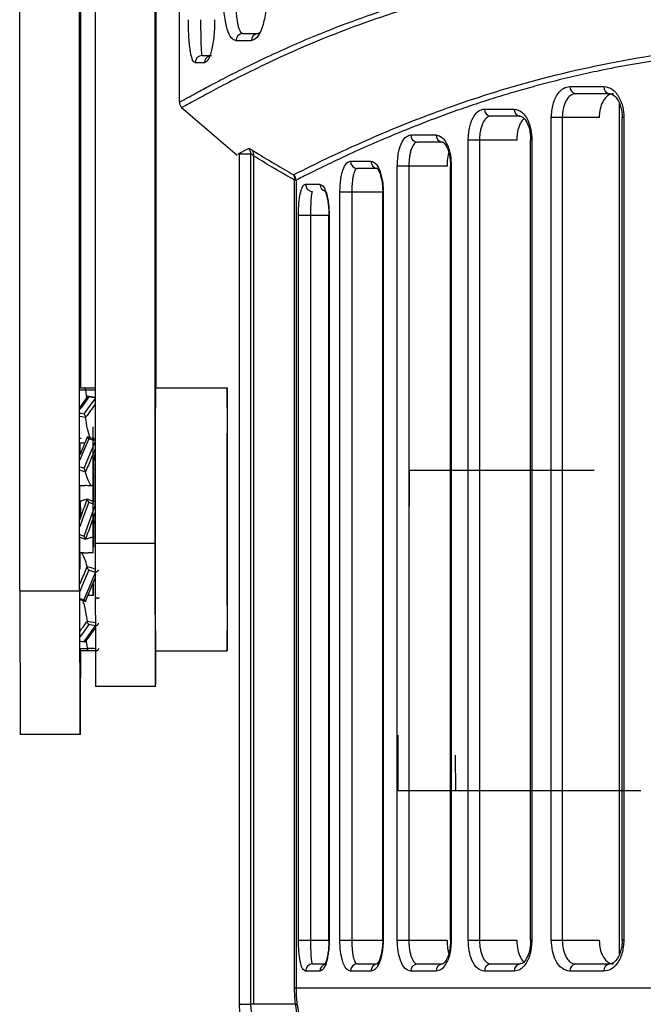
# Model space of a CAD drawing. Header units: millimetres. Extents: x -109 to 247, y -28 to 250.
# Tile 2 of 13: x -81 to -55, y 55 to 96. Entities that reach past the tile are written whole.
import ezdxf

# ---------------------------------------------------------------- set-up
doc = ezdxf.new("R2010")
doc.units = ezdxf.units.MM
doc.header["$PDSIZE"] = -1

msp = doc.modelspace()

# ---------------------------------------------------------------- linework, layer by layer
at = {"color": 7, "linetype": 'Continuous', "lineweight": 25}
for p, q in [((-81.152, 72.457), (-81.152, 161.457)), ((-78.652, 72.457), (-78.652, 161.457)), ((-78.602, 80.957), (-78.602, 161.457)), ((-77.999, 124.957), (-77.999, 74.457)), ((-75.499, 124.957), (-75.499, 74.457)), ((-75.455, 124.957), (-75.455, 80.957)), ((-74.477, 92.897), (-74.477, 122.957)), ((-71.824, 95.767), (-71.184, 95.767)), ((-71.184, 95.767), (-71.127, 95.807)), ((-71.471, 95.467), (-72.113, 95.467)), ((-73.52, 94.848), (-73.128, 94.848)), ((-73.423, 94.548), (-73.817, 94.548)), ((-58.153, 93.553), (-56.729, 93.553)), ((-56.495, 93.253), (-57.912, 93.253)), ((-74.398, 92.692), (-72.059, 90.683)), ((-56.082, 57.264), (-56.082, 92.846)), ((-61.728, 92.611), (-60.479, 92.611)), ((-60.227, 92.311), (-61.47, 92.311)), ((-58.93, 57.857), (-58.93, 92.253)), ((-56.928, 92.253), (-58.93, 92.253)), ((-58.474, 92.253), (-58.474, 57.857)), ((-55.897, 92.253), (-55.967, 92.253)), ((-55.967, 57.857), (-55.967, 92.253)), ((-55.897, 92.253), (-55.897, 57.857)), ((-64.803, 91.528), (-63.741, 91.528)), ((-63.473, 91.228), (-64.53, 91.228)), ((-62.405, 57.857), (-62.405, 91.311)), ((-60.373, 91.311), (-62.405, 91.311)), ((-61.932, 91.311), (-61.932, 57.857)), ((-59.744, 91.311), (-59.796, 91.311)), ((-59.796, 57.857), (-59.796, 91.311)), ((-59.744, 91.311), (-59.744, 57.857)), ((-72.021, 90.737), (-71.592, 90.96)), ((-72.021, 90.737), (-71.487, 90.734)), ((-71.977, 90.738), (-71.977, 55.171)), ((-71.487, 55.171), (-71.487, 90.734)), ((-71.381, 90.66), (-71.381, 55.171)), ((-67.325, 90.431), (-66.473, 90.431)), ((-65.371, 57.857), (-65.371, 90.228)), ((-63.289, 90.228), (-65.371, 90.228)), ((-64.884, 90.228), (-64.884, 57.857)), ((-63.11, 90.228), (-63.145, 90.228)), ((-63.145, 57.857), (-63.145, 90.228)), ((-63.11, 90.228), (-63.11, 57.857)), ((-66.192, 90.131), (-67.04, 90.131)), ((-69.662, 55.857), (-69.662, 89.636)), ((-69.6, 89.636), (-69.662, 89.636)), ((-69.6, 89.636), (-69.6, 55.857)), ((-69.206, 89.464), (-68.601, 89.464)), ((-67.769, 57.857), (-67.769, 89.131)), ((-65.955, 89.131), (-67.769, 89.131)), ((-67.27, 89.131), (-67.27, 57.857)), ((-65.977, 57.857), (-65.977, 89.131)), ((-65.955, 89.131), (-65.955, 57.857)), ((-69.503, 57.857), (-69.503, 88.164)), ((-68.216, 88.164), (-69.503, 88.164)), ((-68.996, 88.164), (-68.996, 57.857)), ((-68.227, 57.857), (-68.227, 88.164)), ((-68.216, 88.164), (-68.216, 57.857)), ((-78.629, 80.957), (-77.999, 80.957)), ((-78.348, 80.551), (-78.391, 80.855)), ((-75.477, 80.957), (-72.477, 80.957)), ((-78.305, 80.597), (-78.634, 80.145)), ((-77.999, 80.542), (-78.337, 80.603)), ((-78.325, 78.888), (-78.639, 78.14)), ((-78.602, 78.824), (-78.602, 78.863)), ((-78.326, 78.881), (-78.343, 78.821)), ((-77.999, 78.792), (-78.335, 78.897)), ((-78.319, 78.903), (-78.324, 78.89)), ((-78.08, 78.817), (-78.08, 78.863)), ((-78.074, 78.863), (-78.074, 78.815)), ((-78.634, 78.648), (-78.635, 78.165)), ((-78.634, 78.648), (-78.426, 78.648)), ((-78.628, 78.165), (-78.635, 78.165)), ((-78.635, 78.165), (-78.635, 78.149)), ((-78.086, 76.558), (-78.084, 77.857)), ((-78.082, 77.882), (-78.085, 76.184)), ((-78.069, 76.208), (-78.072, 77.829)), ((-77.999, 77.982), (-78.026, 78.046)), ((-78.07, 77.792), (-78.069, 76.558)), ((-78.637, 76.866), (-78.429, 76.866)), ((-78.156, 76.866), (-78.087, 76.866)), ((-78.087, 76.866), (-78.086, 76.558)), ((-78.568, 76.207), (-78.637, 76.207)), ((-78.636, 76.207), (-78.636, 75.903)), ((-78.619, 76.213), (-78.619, 75.457)), ((-78.278, 76.276), (-78.332, 76.295)), ((-78.086, 76.207), (-78.089, 76.207)), ((-78.067, 76.207), (-78.068, 76.207)), ((-78.068, 76.207), (-78.068, 76.2)), ((-78.618, 76.085), (-78.595, 75.558)), ((-78.64, 75.432), (-78.599, 75.547)), ((-78.086, 74.707), (-78.086, 75.496)), ((-78.085, 75.457), (-78.069, 75.457)), ((-78.069, 75.543), (-78.069, 75.457)), ((-78.068, 75.543), (-78.068, 74.707)), ((-78.545, 74.672), (-78.402, 74.621)), ((-78.156, 74.707), (-78.086, 74.707)), ((-78.087, 74.048), (-78.086, 74.357)), ((-77.999, 74.457), (-75.499, 74.457)), ((-77.999, 74.457), (-77.985, 68.457)), ((-75.499, 74.457), (-75.485, 68.457)), ((-78.568, 74.048), (-78.637, 74.048)), ((-78.636, 74.048), (-78.636, 73.371)), ((-78.635, 74.059), (-78.635, 74.026)), ((-78.087, 74.048), (-78.295, 74.048)), ((-78.401, 72.025), (-77.999, 72.992)), ((-78.1, 72.749), (-78.085, 72.749)), ((-78.085, 72.749), (-78.085, 72.785)), ((-78.085, 72.749), (-78.084, 72.267)), ((-78.084, 72.267), (-78.083, 72.754)), ((-81.152, 72.457), (-78.652, 72.457)), ((-81.152, 72.457), (-81.137, 66.457)), ((-78.652, 72.457), (-78.637, 66.457)), ((-78.638, 72.095), (-78.39, 72.018)), ((-78.301, 72.267), (-78.292, 72.267)), ((-78.084, 72.267), (-78.292, 72.267)), ((-77.936, 72.136), (-77.855, 72.161)), ((-78.406, 72.012), (-78.401, 72.024)), ((-78.409, 70.318), (-77.996, 70.892)), ((-78.632, 70.358), (-78.377, 70.312)), ((-78.318, 70.06), (-78.365, 70.364)), ((-77.975, 69.957), (-78.626, 69.957)), ((-75.477, 69.957), (-72.477, 69.957)), ((-75.47, 68.457), (-77.985, 68.457)), ((-78.617, 66.457), (-81.137, 66.457)), ((-69.503, 57.857), (-68.216, 57.857)), ((-67.769, 57.857), (-65.955, 57.857)), ((-65.371, 57.857), (-63.289, 57.857)), ((-63.11, 57.857), (-63.145, 57.857)), ((-62.405, 57.857), (-60.373, 57.857)), ((-59.744, 57.857), (-59.796, 57.857)), ((-58.93, 57.857), (-56.928, 57.857)), ((-55.897, 57.857), (-55.967, 57.857)), ((-68.912, 56.857), (-68.31, 56.857)), ((-67.04, 56.857), (-66.192, 56.857)), ((-64.53, 56.857), (-63.473, 56.857)), ((-61.47, 56.857), (-60.227, 56.857)), ((-57.912, 56.857), (-56.495, 56.857)), ((-68.601, 56.557), (-69.206, 56.557)), ((-66.473, 56.557), (-67.325, 56.557)), ((-63.741, 56.557), (-64.803, 56.557)), ((-60.479, 56.557), (-61.728, 56.557)), ((-56.729, 56.557), (-58.153, 56.557)), ((-69.662, 55.857), (53.656, 55.857)), ((-69.626, 55.171), (-71.381, 55.171))]:
    msp.add_line(p, q, dxfattribs=at)
at = {"color": 7, "linetype": 'Continuous'}
for p, q in [((-78.077, 75.457), (-78.077, 79.325)), ((-64.877, 77.507), (-64.883, 74.49)), ((-64.877, 77.507), (-57.142, 77.507)), ((-65.327, 64.107), (-65.335, 66.424)), ((-62.927, 64.107), (-62.936, 65.589)), ((-65.327, 64.107), (-57.592, 64.107)), ((-62.927, 64.107), (-55.192, 64.107))]:
    msp.add_line(p, q, dxfattribs=at)
at = {"color": 7, "linetype": 'Continuous', "lineweight": 25, "flags": 128}
for points in [[(-78.391, 80.855), (-78.55, 80.856), (-78.629, 80.856)], [(-78.261, 80.575), (-78.529, 80.206), (-78.635, 80.061)], [(-78.457, 79.866), (-78.189, 80.234), (-77.999, 80.496)], [(-77.999, 80.528), (-78.137, 80.552), (-78.261, 80.575)], [(-78.635, 79.898), (-78.581, 79.889), (-78.457, 79.866)], [(-78.397, 79.713), (-78.557, 79.743), (-78.635, 79.757)], [(-78.266, 78.821), (-78.534, 78.183), (-78.639, 77.931)], [(-78.461, 77.594), (-78.194, 78.232), (-77.999, 78.697)], [(-77.999, 78.737), (-78.142, 78.782), (-78.266, 78.821)], [(-78.64, 77.649), (-78.585, 77.632), (-78.461, 77.594)], [(-78.401, 77.431), (-78.561, 77.482), (-78.64, 77.507)], [(-78.637, 76.207), (-78.637, 76.291), (-78.637, 76.375), (-78.637, 76.458), (-78.637, 76.54), (-78.637, 76.623), (-78.637, 76.705), (-78.637, 76.786), (-78.637, 76.866)], [(-78.087, 76.207), (-78.087, 76.291), (-78.087, 76.375), (-78.087, 76.458), (-78.087, 76.54), (-78.087, 76.623), (-78.087, 76.705), (-78.087, 76.786), (-78.087, 76.866)], [(-78.067, 76.866), (-78.067, 76.786), (-78.067, 76.705), (-78.067, 76.623), (-78.067, 76.54), (-78.067, 76.458), (-78.067, 76.375), (-78.067, 76.291), (-78.067, 76.207)], [(-78.635, 75.446), (-78.635, 75.996), (-78.635, 76.215)], [(-78.62, 76.207), (-78.62, 75.996), (-78.619, 75.493)], [(-78.278, 76.276), (-78.169, 76.236), (-78.066, 76.199), (-77.999, 76.175)], [(-78.269, 76.166), (-78.535, 75.429), (-78.641, 75.138)], [(-78.462, 74.749), (-78.196, 75.485), (-77.999, 76.03)], [(-77.999, 76.069), (-78.145, 76.121), (-78.269, 76.166)], [(-78.085, 74.347), (-78.085, 74.363), (-78.085, 75.457)], [(-78.069, 75.457), (-78.07, 74.363), (-78.07, 74.282)], [(-78.641, 74.813), (-78.586, 74.794), (-78.462, 74.749)], [(-78.545, 74.672), (-78.562, 74.678), (-78.64, 74.707)], [(-78.637, 74.048), (-78.637, 74.129), (-78.637, 74.21), (-78.637, 74.292), (-78.637, 74.374), (-78.637, 74.457), (-78.637, 74.54), (-78.637, 74.623), (-78.637, 74.707)], [(-78.087, 74.048), (-78.087, 74.129), (-78.087, 74.21), (-78.087, 74.292), (-78.087, 74.374), (-78.087, 74.457), (-78.087, 74.54), (-78.087, 74.623), (-78.087, 74.707)], [(-78.067, 74.706), (-78.039, 74.716), (-77.999, 74.73)], [(-78.067, 74.707), (-78.067, 74.623), (-78.067, 74.54), (-78.067, 74.457), (-78.067, 74.374), (-78.067, 74.334)], [(-78.268, 73.321), (-78.534, 72.683), (-78.638, 72.431)], [(-78.328, 73.483), (-78.168, 73.433), (-78.065, 73.4), (-77.999, 73.379)], [(-77.986, 73.233), (-78.144, 73.282), (-78.268, 73.321)], [(-78.46, 72.094), (-78.194, 72.732), (-77.986, 73.233)], [(-78.638, 72.149), (-78.584, 72.132), (-78.46, 72.094)], [(-78.264, 71.048), (-78.529, 70.68), (-78.633, 70.534)], [(-78.454, 70.34), (-78.189, 70.708), (-77.981, 70.998)], [(-78.324, 71.201), (-78.164, 71.172), (-78.061, 71.153), (-77.997, 71.141)], [(-77.981, 70.998), (-78.14, 71.026), (-78.264, 71.048)], [(-78.633, 70.372), (-78.578, 70.362), (-78.454, 70.34)], [(-78.318, 70.06), (-78.158, 70.059), (-78.054, 70.059), (-77.994, 70.058)]]:
    msp.add_lwpolyline(points, dxfattribs=at)
at = {"color": 7, "linetype": 'Continuous', "lineweight": 25}
for centre, radius, start, end in [((-71.818, 95.472), 0.295, 91.0556, 181.018), ((-71.177, 95.473), 0.293, 91.3555, 181.2942), ((-73.518, 94.55), 0.299, 90.2874, 180.2845), ((-73.124, 94.55), 0.3, 108.6632, 180.2545), ((-57.879, 93.527), 0.275, 174.4432, 263.0723), ((-56.458, 93.524), 0.273, 173.8303, 262.0805), ((-61.447, 92.591), 0.281, 176.0205, 265.3714), ((-60.201, 92.589), 0.279, 175.4642, 264.598), ((-64.516, 91.515), 0.287, 177.407, 267.1479), ((-63.456, 91.513), 0.285, 176.9259, 266.5541), ((-71.79, 90.732), 0.303, 0.4825, 49.1607), ((-71.616, 90.734), 0.247, 342.5349, 38.0844), ((-67.032, 90.423), 0.293, 178.5562, 268.4795), ((-66.182, 90.422), 0.291, 178.1671, 268.0416), ((-69.905, 89.632), 0.305, 0.8461, 48.9806), ((-69.911, 89.706), 0.258, 344.3703, 37.1359), ((-68.909, 89.461), 0.297, 179.4174, 269.4053), ((-68.302, 89.461), 0.299, 179.4788, 255.6762), ((821.237, 75.457), 896.731, 179.64858, 180.35142), ((824.237, 75.457), 896.731, 179.64858, 180.35142), ((-969.191, 75.457), 896.731, 359.64858, 0.35142), ((335.12, 75.457), 407.605, 179.64858, 180.35142), ((-480.074, 75.457), 407.605, 359.64858, 0.35142), ((-387.263, 69.416), 308.66, 359.45072, 0.11584), ((-168.233, 69.813), 92.773, 359.16269, 0.0891), ((-68.909, 56.56), 0.297, 90.5947, 180.5826), ((-68.303, 56.561), 0.298, 104.79, 180.7093), ((-67.032, 56.565), 0.293, 91.5205, 181.4438), ((-66.182, 56.567), 0.291, 91.9584, 181.8329), ((-64.516, 56.57), 0.287, 92.8521, 182.593), ((-63.456, 56.573), 0.285, 93.4459, 183.0741), ((-61.447, 56.577), 0.281, 94.6286, 183.9795), ((-60.201, 56.579), 0.279, 95.402, 184.5358), ((-57.879, 56.584), 0.275, 96.9277, 185.5568), ((-56.458, 56.587), 0.273, 97.9195, 186.1697), ((-63.977, 55.171), 8, 180, 221.0604)]:
    msp.add_arc(centre, radius, start, end, dxfattribs=at)
for points, knots in [([(-74.477, 92.897), (-74.463, 92.906), (-74.434, 92.925), (-74.162, 93.073), (-73.733, 93.304), (-73.134, 93.629), (-72.354, 94.036), (-71.393, 94.515), (-70.323, 95.02), (-69.054, 95.581), (-67.565, 96.179), (-65.827, 96.792), (-64.052, 97.331), (-61.829, 97.897), (-59.046, 98.42), (-55.594, 98.8), (-51.881, 98.933), (-48.461, 98.856), (-45.472, 98.673), (-43.065, 98.475), (-40.608, 98.236), (-38.302, 97.992), (-35.954, 97.734), (-33.607, 97.474), (-31.395, 97.233), (-30.04, 97.091), (-29.516, 97.036)], [0, 0, 0, 0, 0.041686, 0.083311, 0.124909, 0.164104, 0.205794, 0.249995, 0.290027, 0.325031, 0.375115, 0.419917, 0.459828, 0.500454, 0.564826, 0.624904, 0.686319, 0.749383, 0.783568, 0.819024, 0.853219, 0.886853, 0.913772, 0.947949, 0.97985, 1, 1, 1, 1]), ([(-29.495, 96.787), (-31.932, 97.054), (-36.797, 97.586), (-43.629, 98.337), (-49.991, 98.738), (-55.76, 98.617), (-60.851, 97.932), (-65.195, 96.806), (-68.76, 95.479), (-71.497, 94.211), (-73.241, 93.293), (-74.114, 92.813), (-74.443, 92.635), (-74.356, 92.679), (-74.348, 92.683)], [0, 0, 0, 0, 0.094814, 0.189216, 0.284086, 0.377837, 0.471646, 0.566561, 0.661013, 0.755872, 0.850719, 0.92146, 0.992581, 1, 1, 1, 1]), ([(-72.113, 95.467), (-72.18, 95.49), (-72.313, 95.537), (-72.455, 95.853), (-72.544, 96.207), (-72.595, 96.527), (-72.629, 96.885), (-72.633, 97.14), (-72.635, 97.267)], [0, 0, 0, 0, 0.249475, 0.499164, 0.626383, 0.749621, 0.875861, 1, 1, 1, 1]), ([(-72.132, 97.267), (-72.131, 97.16), (-72.128, 96.941), (-72.108, 96.641), (-72.078, 96.372), (-72.026, 96.078), (-71.963, 95.895), (-71.89, 95.786), (-71.85, 95.774), (-71.824, 95.767)], [0, 0, 0, 0, 0.122376, 0.249977, 0.368873, 0.500224, 0.749886, 0.840025, 1, 1, 1, 1]), ([(-70.84, 97.267), (-70.843, 97.141), (-70.848, 96.889), (-70.892, 96.534), (-70.957, 96.215), (-71.069, 95.859), (-71.245, 95.537), (-71.396, 95.49), (-71.471, 95.467)], [0, 0, 0, 0, 0.12611, 0.251007, 0.374815, 0.501351, 0.750428, 1, 1, 1, 1]), ([(-73.817, 94.548), (-73.854, 94.57), (-73.927, 94.613), (-74.002, 94.913), (-74.05, 95.258), (-74.077, 95.581), (-74.096, 95.948), (-74.098, 96.216), (-74.099, 96.348)], [0, 0, 0, 0, 0.24962, 0.499314, 0.627841, 0.750005, 0.876905, 1, 1, 1, 1]), ([(-73.589, 96.348), (-73.589, 96.235), (-73.589, 96.002), (-73.586, 95.692), (-73.581, 95.423), (-73.572, 95.138), (-73.557, 94.967), (-73.54, 94.866), (-73.528, 94.855), (-73.52, 94.848)], [0, 0, 0, 0, 0.120801, 0.249513, 0.366951, 0.500088, 0.749789, 0.839576, 1, 1, 1, 1]), ([(-73.003, 96.348), (-73.005, 96.217), (-73.009, 95.955), (-73.042, 95.589), (-73.088, 95.268), (-73.166, 94.917), (-73.283, 94.613), (-73.377, 94.57), (-73.423, 94.548)], [0, 0, 0, 0, 0.126119, 0.25073, 0.376133, 0.501711, 0.751228, 1, 1, 1, 1]), ([(-69.705, 89.862), (-69.215, 90.107), (-68.237, 90.597), (-65.736, 91.734), (-62.532, 92.971), (-58.573, 94.149), (-53.919, 95.06), (-48.615, 95.512), (-42.748, 95.5), (-36.413, 95.059), (-29.694, 94.449), (-22.677, 93.87), (-15.457, 93.442), (-10.566, 93.384), (-8.132, 93.356)], [0, 0, 0, 0, 0.083529, 0.166903, 0.250548, 0.333741, 0.417487, 0.500697, 0.583522, 0.667195, 0.750455, 0.833555, 0.917174, 1, 1, 1, 1]), ([(53.593, 89.636), (53.314, 89.773), (52.758, 90.047), (51.563, 90.612), (50.106, 91.262), (48.34, 91.986), (46.26, 92.745), (43.914, 93.472), (41.351, 94.116), (38.582, 94.642), (35.562, 95.026), (32.319, 95.233), (28.893, 95.278), (25.317, 95.165), (21.648, 94.92), (17.673, 94.588), (13.696, 94.23), (9.817, 93.899), (6.283, 93.628), (2.743, 93.401), (-0.885, 93.229), (-4.538, 93.122), (-8.953, 93.077), (-14.212, 93.167), (-18.875, 93.391), (-22.17, 93.607), (-23.987, 93.738), (-25.786, 93.88), (-27.63, 94.032), (-29.774, 94.218), (-31.892, 94.405), (-33.79, 94.574), (-35.503, 94.722), (-37.203, 94.86), (-39.006, 94.995), (-41.511, 95.155), (-44.723, 95.28), (-48.301, 95.241), (-51.491, 95.044), (-54.32, 94.703), (-56.407, 94.328), (-57.894, 94.002), (-58.835, 93.774), (-59.723, 93.539), (-60.576, 93.295), (-61.436, 93.033), (-62.551, 92.668), (-63.826, 92.21), (-65.178, 91.678), (-66.36, 91.176), (-67.396, 90.709), (-68.282, 90.291), (-69.037, 89.921), (-69.414, 89.731), (-69.6, 89.636)], [0, 0, 0, 0, 0.0249, 0.049657, 0.07403, 0.099201, 0.125317, 0.15107, 0.175719, 0.200469, 0.225125, 0.250219, 0.275018, 0.299259, 0.323846, 0.347441, 0.375027, 0.397257, 0.417247, 0.437498, 0.45895, 0.479776, 0.499984, 0.534219, 0.569407, 0.5803, 0.591809, 0.601418, 0.612242, 0.62485, 0.640261, 0.651181, 0.660273, 0.672644, 0.68377, 0.695425, 0.72237, 0.749618, 0.772902, 0.795833, 0.819186, 0.828188, 0.837625, 0.846583, 0.854999, 0.864338, 0.874602, 0.893032, 0.91102, 0.929334, 0.946671, 0.964377, 0.982371, 1, 1, 1, 1]), ([(-58.93, 92.253), (-58.915, 92.446), (-58.886, 92.83), (-58.678, 93.256), (-58.423, 93.508), (-58.243, 93.538), (-58.153, 93.553)], [0, 0, 0, 0, 0.279538, 0.558771, 0.778875, 1, 1, 1, 1]), ([(-56.729, 93.553), (-56.609, 93.529), (-56.368, 93.481), (-56.094, 93.135), (-55.927, 92.706), (-55.907, 92.404), (-55.897, 92.253)], [0, 0, 0, 0, 0.279637, 0.558962, 0.778961, 1, 1, 1, 1]), ([(-57.912, 93.253), (-57.986, 93.239), (-58.134, 93.209), (-58.291, 93.015), (-58.385, 92.809), (-58.455, 92.575), (-58.466, 92.38), (-58.474, 92.253)], [0, 0, 0, 0, 0.250294, 0.499677, 0.632828, 0.760678, 1, 1, 1, 1]), ([(-56.336, 93.253), (-56.403, 93.242), (-56.539, 93.22), (-56.718, 93.044), (-56.851, 92.786), (-56.919, 92.505), (-56.926, 92.323), (-56.928, 92.253)], [0, 0, 0, 0, 0.217946, 0.435919, 0.65297, 0.867486, 1, 1, 1, 1]), ([(-56.538, 93.258), (-56.483, 93.253), (-56.365, 93.241), (-56.211, 93.095), (-56.1, 92.909), (-56.029, 92.724), (-55.978, 92.502), (-55.971, 92.338), (-55.967, 92.253)], [0, 0, 0, 0, 0.207516, 0.441226, 0.569352, 0.704971, 0.848059, 1, 1, 1, 1]), ([(-74.477, 92.897), (-74.476, 92.876), (-74.473, 92.833), (-74.452, 92.771), (-74.419, 92.714), (-74.388, 92.684), (-74.373, 92.67)], [0, 0, 0, 0, 0.247219, 0.499997, 0.752776, 1, 1, 1, 1]), ([(-62.405, 91.311), (-62.392, 91.505), (-62.366, 91.894), (-62.183, 92.318), (-61.962, 92.567), (-61.806, 92.596), (-61.728, 92.611)], [0, 0, 0, 0, 0.279406, 0.558635, 0.778847, 1, 1, 1, 1]), ([(-61.47, 92.311), (-61.51, 92.305), (-61.571, 92.296), (-61.683, 92.214), (-61.779, 92.08), (-61.856, 91.879), (-61.899, 91.702), (-61.927, 91.512), (-61.93, 91.377), (-61.932, 91.311)], [0, 0, 0, 0, 0.164338, 0.250795, 0.499726, 0.628913, 0.749764, 0.876253, 1, 1, 1, 1]), ([(-60.479, 92.611), (-60.374, 92.587), (-60.163, 92.54), (-59.92, 92.197), (-59.771, 91.767), (-59.753, 91.463), (-59.744, 91.311)], [0, 0, 0, 0, 0.279723, 0.559074, 0.779023, 1, 1, 1, 1]), ([(-60.273, 92.316), (-60.234, 92.312), (-60.149, 92.304), (-60.038, 92.204), (-59.986, 92.104), (-59.978, 92.088)], [0, 0, 0, 0, 0.420803, 0.911306, 1, 1, 1, 1]), ([(-60.075, 92.207), (-60.115, 92.169), (-60.208, 92.079), (-60.311, 91.824), (-60.366, 91.548), (-60.371, 91.373), (-60.373, 91.311)], [0, 0, 0, 0, 0.233644, 0.541106, 0.838079, 1, 1, 1, 1]), ([(-59.978, 92.088), (-59.96, 92.058), (-59.915, 91.98), (-59.856, 91.807), (-59.806, 91.576), (-59.799, 91.401), (-59.796, 91.311)], [0, 0, 0, 0, 0.16437, 0.424254, 0.701714, 1, 1, 1, 1]), ([(-65.371, 90.228), (-65.359, 90.426), (-65.337, 90.822), (-65.181, 91.244), (-64.997, 91.486), (-64.868, 91.514), (-64.803, 91.528)], [0, 0, 0, 0, 0.279191, 0.558475, 0.778895, 1, 1, 1, 1]), ([(-63.741, 91.528), (-63.652, 91.505), (-63.474, 91.46), (-63.265, 91.123), (-63.134, 90.691), (-63.118, 90.383), (-63.11, 90.228)], [0, 0, 0, 0, 0.279864, 0.55905, 0.779173, 1, 1, 1, 1]), ([(-64.53, 91.228), (-64.559, 91.223), (-64.605, 91.215), (-64.69, 91.137), (-64.763, 91.007), (-64.823, 90.807), (-64.857, 90.63), (-64.88, 90.435), (-64.882, 90.297), (-64.884, 90.228)], [0, 0, 0, 0, 0.15823, 0.250746, 0.499865, 0.629652, 0.749872, 0.876661, 1, 1, 1, 1]), ([(-63.522, 91.233), (-63.5, 91.243), (-63.476, 91.253), (-63.441, 91.209), (-63.44, 91.208)], [0, 0, 0, 0, 0.964899, 1, 1, 1, 1]), ([(-63.44, 91.208), (-63.402, 91.171), (-63.342, 91.112), (-63.258, 90.932), (-63.199, 90.743), (-63.154, 90.503), (-63.148, 90.322), (-63.145, 90.228)], [0, 0, 0, 0, 0.280123, 0.44205, 0.615656, 0.801029, 1, 1, 1, 1]), ([(-71.592, 90.96), (-71.574, 90.96), (-71.542, 90.958), (-71.459, 90.908), (-71.422, 90.886)], [0, 0, 0, 0, 0.558263, 1, 1, 1, 1]), ([(-71.381, 90.66), (-71.407, 90.684), (-71.444, 90.72), (-71.476, 90.737), (-71.483, 90.735), (-71.487, 90.734)], [0, 0, 0, 0, 0.524935, 0.765329, 1, 1, 1, 1]), ([(-71.422, 90.886), (-71.103, 90.688), (-70.533, 90.335), (-69.958, 90.006), (-69.705, 89.862)], [0, 0, 0, 0, 0.559997, 1, 1, 1, 1]), ([(-69.662, 89.636), (-69.984, 89.821), (-70.56, 90.15), (-71.13, 90.504), (-71.381, 90.66)], [0, 0, 0, 0, 0.559995, 1, 1, 1, 1]), ([(-63.214, 90.776), (-63.223, 90.751), (-63.263, 90.641), (-63.285, 90.44), (-63.288, 90.277), (-63.289, 90.228)], [0, 0, 0, 0, 0.173174, 0.751223, 1, 1, 1, 1]), ([(-67.769, 89.131), (-67.76, 89.334), (-67.741, 89.74), (-67.617, 90.157), (-67.474, 90.39), (-67.374, 90.417), (-67.325, 90.431)], [0, 0, 0, 0, 0.278874, 0.558391, 0.779184, 1, 1, 1, 1]), ([(-66.473, 90.431), (-66.409, 90.414), (-66.283, 90.379), (-66.139, 90.142), (-66.048, 89.883), (-65.996, 89.653), (-65.962, 89.399), (-65.958, 89.22), (-65.955, 89.131)], [0, 0, 0, 0, 0.249552, 0.498725, 0.624906, 0.749015, 0.874961, 1, 1, 1, 1]), ([(-67.04, 90.131), (-67.069, 90.118), (-67.127, 90.093), (-67.19, 89.92), (-67.23, 89.724), (-67.252, 89.545), (-67.268, 89.346), (-67.269, 89.202), (-67.27, 89.131)], [0, 0, 0, 0, 0.249935, 0.499589, 0.630551, 0.749861, 0.877305, 1, 1, 1, 1]), ([(-66.243, 90.136), (-66.235, 90.138), (-66.219, 90.144), (-66.143, 90.036), (-66.075, 89.861), (-66.025, 89.667), (-65.986, 89.419), (-65.98, 89.229), (-65.977, 89.131)], [0, 0, 0, 0, 0.199003, 0.428809, 0.557584, 0.695148, 0.84232, 1, 1, 1, 1]), ([(-69.503, 88.164), (-69.496, 88.374), (-69.483, 88.797), (-69.399, 89.205), (-69.305, 89.426), (-69.239, 89.451), (-69.206, 89.464)], [0, 0, 0, 0, 0.278494, 0.558694, 0.779775, 1, 1, 1, 1]), ([(-68.601, 89.464), (-68.55, 89.443), (-68.449, 89.402), (-68.32, 89.086), (-68.233, 88.652), (-68.222, 88.327), (-68.216, 88.164)], [0, 0, 0, 0, 0.279473, 0.559389, 0.779518, 1, 1, 1, 1]), ([(-68.912, 89.164), (-68.923, 89.152), (-68.946, 89.129), (-68.968, 88.967), (-68.982, 88.777), (-68.99, 88.597), (-68.995, 88.391), (-68.996, 88.238), (-68.996, 88.164)], [0, 0, 0, 0, 0.2494074, 0.4994721, 0.6320998, 0.7501226, 0.8785749, 1, 1, 1, 1]), ([(-68.381, 89.171), (-68.383, 89.172), (-68.397, 89.177), (-68.353, 89.097), (-68.306, 88.926), (-68.266, 88.728), (-68.234, 88.469), (-68.229, 88.267), (-68.227, 88.164)], [0, 0, 0, 0, 0.0590742, 0.3308447, 0.4822755, 0.643929, 0.8164102, 1, 1, 1, 1]), ([(-78.391, 80.861), (-78.391, 80.867), (-78.392, 80.881), (-78.397, 80.901), (-78.403, 80.92), (-78.414, 80.939), (-78.429, 80.952), (-78.441, 80.957), (-78.448, 80.957), (-78.45, 80.957)], [0, 0, 0, 0, 0.104509, 0.221957, 0.353791, 0.500179, 0.749405, 0.909785, 1, 1, 1, 1]), ([(-78.391, 80.861), (-78.391, 80.86), (-78.391, 80.858), (-78.391, 80.856), (-78.391, 80.855)], [0, 0, 0, 0, 0.56, 1, 1, 1, 1]), ([(-77.999, 80.856), (-78.009, 80.856), (-78.06, 80.857), (-78.15, 80.858), (-78.27, 80.859), (-78.351, 80.86), (-78.391, 80.861)], [0, 0, 0, 0, 0.077385, 0.384923, 0.692462, 1, 1, 1, 1]), ([(-78.261, 80.575), (-78.263, 80.577), (-78.27, 80.584), (-78.283, 80.593), (-78.297, 80.598), (-78.308, 80.593), (-78.315, 80.584), (-78.319, 80.571), (-78.32, 80.56), (-78.32, 80.555)], [0, 0, 0, 0, 0.0838991, 0.2506153, 0.4998277, 0.6461415, 0.7778801, 0.895317, 1, 1, 1, 1]), ([(-77.999, 80.261), (-78.012, 80.244), (-78.064, 80.173), (-78.157, 80.047), (-78.277, 79.883), (-78.357, 79.773), (-78.397, 79.719)], [0, 0, 0, 0, 0.093032, 0.395355, 0.697677, 1, 1, 1, 1]), ([(-78.397, 79.719), (-78.398, 79.725), (-78.399, 79.738), (-78.403, 79.759), (-78.41, 79.783), (-78.421, 79.812), (-78.435, 79.838), (-78.448, 79.856), (-78.455, 79.864), (-78.457, 79.866)], [0, 0, 0, 0, 0.104509, 0.221957, 0.353791, 0.500179, 0.749405, 0.909785, 1, 1, 1, 1]), ([(-78.397, 79.719), (-78.397, 79.718), (-78.397, 79.716), (-78.397, 79.714), (-78.397, 79.713)], [0, 0, 0, 0, 0.56, 1, 1, 1, 1]), ([(-78.211, 78.845), (-78.249, 78.973), (-78.333, 79.256), (-78.375, 79.552), (-78.397, 79.713)], [0, 0, 0, 0, 0.454777, 1, 1, 1, 1]), ([(-78.266, 78.821), (-78.269, 78.825), (-78.275, 78.837), (-78.288, 78.859), (-78.302, 78.879), (-78.314, 78.89), (-78.321, 78.893), (-78.325, 78.891), (-78.326, 78.886), (-78.326, 78.884)], [0, 0, 0, 0, 0.083899, 0.250615, 0.499828, 0.646141, 0.77788, 0.895317, 1, 1, 1, 1]), ([(-77.999, 78.392), (-78.013, 78.358), (-78.067, 78.23), (-78.161, 78.006), (-78.281, 77.72), (-78.361, 77.53), (-78.401, 77.435)], [0, 0, 0, 0, 0.104571, 0.403047, 0.701524, 1, 1, 1, 1]), ([(-78.071, 77.792), (-78.07, 77.791), (-78.067, 77.788), (-78.063, 77.827), (-78.047, 77.942), (-78.026, 78.068), (-78.001, 78.153), (-77.993, 78.181)], [0, 0, 0, 0, 0.139821, 0.381768, 0.616065, 0.87362, 1, 1, 1, 1]), ([(-77.999, 77.977), (-78.006, 77.992), (-78.015, 78.014), (-78.024, 78.036), (-78.027, 78.043)], [0, 0, 0, 0, 0.686931, 1, 1, 1, 1]), ([(-78.401, 77.435), (-78.402, 77.439), (-78.403, 77.447), (-78.407, 77.465), (-78.414, 77.487), (-78.425, 77.518), (-78.439, 77.55), (-78.452, 77.577), (-78.459, 77.589), (-78.461, 77.594)], [0, 0, 0, 0, 0.104509, 0.221957, 0.353791, 0.500179, 0.749405, 0.909785, 1, 1, 1, 1]), ([(-78.401, 77.435), (-78.401, 77.434), (-78.401, 77.433), (-78.401, 77.432), (-78.401, 77.431)], [0, 0, 0, 0, 0.56, 1, 1, 1, 1]), ([(-78.157, 76.848), (-78.217, 76.952), (-78.324, 77.138), (-78.378, 77.342), (-78.401, 77.431)], [0, 0, 0, 0, 0.5622836, 1, 1, 1, 1]), ([(-78.157, 76.848), (-78.208, 76.851), (-78.298, 76.857), (-78.389, 76.864), (-78.429, 76.866)], [0, 0, 0, 0, 0.56, 1, 1, 1, 1]), ([(-78.156, 76.866), (-78.156, 76.863), (-78.156, 76.857), (-78.157, 76.851), (-78.157, 76.848)], [0, 0, 0, 0, 0.56, 1, 1, 1, 1]), ([(-78.599, 75.547), (-78.589, 75.575), (-78.539, 75.714), (-78.449, 75.963), (-78.369, 76.184), (-78.329, 76.294)], [0, 0, 0, 0, 0.114687, 0.557343, 1, 1, 1, 1]), ([(-78.568, 76.207), (-78.568, 76.211), (-78.568, 76.217), (-78.567, 76.224), (-78.567, 76.227)], [0, 0, 0, 0, 0.56, 1, 1, 1, 1]), ([(-78.329, 76.294), (-78.362, 76.285), (-78.42, 76.268), (-78.522, 76.239), (-78.567, 76.227)], [0, 0, 0, 0, 0.55797, 1, 1, 1, 1]), ([(-78.269, 76.166), (-78.271, 76.171), (-78.278, 76.185), (-78.291, 76.213), (-78.305, 76.243), (-78.317, 76.267), (-78.324, 76.282), (-78.328, 76.291), (-78.329, 76.293), (-78.329, 76.294)], [0, 0, 0, 0, 0.083899, 0.250615, 0.499828, 0.646141, 0.77788, 0.895317, 1, 1, 1, 1]), ([(-78.329, 76.294), (-78.329, 76.294), (-78.329, 76.294), (-78.329, 76.294), (-78.329, 76.294)], [0, 0, 0, 0, 0.56, 1, 1, 1, 1]), ([(-78.132, 75.368), (-78.142, 75.339), (-78.192, 75.201), (-78.282, 74.952), (-78.362, 74.731), (-78.402, 74.621)], [0, 0, 0, 0, 0.1146868, 0.5573434, 1, 1, 1, 1]), ([(-77.999, 75.735), (-78.014, 75.694), (-78.058, 75.572), (-78.102, 75.45), (-78.132, 75.368)], [0, 0, 0, 0, 0.331916, 1, 1, 1, 1]), ([(-77.999, 75.254), (-78.005, 75.27), (-78.028, 75.333), (-78.051, 75.397), (-78.068, 75.445)], [0, 0, 0, 0, 0.250609, 1, 1, 1, 1]), ([(-78.402, 74.621), (-78.402, 74.622), (-78.403, 74.623), (-78.408, 74.633), (-78.415, 74.647), (-78.426, 74.672), (-78.44, 74.702), (-78.453, 74.73), (-78.46, 74.744), (-78.462, 74.749)], [0, 0, 0, 0, 0.1045085, 0.2219573, 0.3537906, 0.5001793, 0.7494047, 0.9097847, 1, 1, 1, 1]), ([(-78.157, 74.688), (-78.218, 74.671), (-78.325, 74.642), (-78.378, 74.627), (-78.402, 74.621)], [0, 0, 0, 0, 0.562284, 1, 1, 1, 1]), ([(-78.402, 74.621), (-78.402, 74.621), (-78.402, 74.621), (-78.402, 74.621), (-78.402, 74.621)], [0, 0, 0, 0, 0.56, 1, 1, 1, 1]), ([(-78.156, 74.707), (-78.157, 74.704), (-78.157, 74.697), (-78.157, 74.691), (-78.157, 74.688)], [0, 0, 0, 0, 0.56, 1, 1, 1, 1]), ([(-78.568, 74.048), (-78.568, 74.052), (-78.567, 74.058), (-78.567, 74.064), (-78.567, 74.067)], [0, 0, 0, 0, 0.56, 1, 1, 1, 1]), ([(-78.328, 73.483), (-78.361, 73.596), (-78.42, 73.798), (-78.522, 73.984), (-78.567, 74.067)], [0, 0, 0, 0, 0.55797, 1, 1, 1, 1]), ([(-78.567, 74.067), (-78.516, 74.063), (-78.425, 74.057), (-78.335, 74.051), (-78.295, 74.048)], [0, 0, 0, 0, 0.56, 1, 1, 1, 1]), ([(-78.639, 72.736), (-78.615, 72.793), (-78.551, 72.946), (-78.447, 73.194), (-78.368, 73.385), (-78.328, 73.48)], [0, 0, 0, 0, 0.232398, 0.616199, 1, 1, 1, 1]), ([(-78.328, 73.48), (-78.328, 73.481), (-78.328, 73.482), (-78.328, 73.483), (-78.328, 73.483)], [0, 0, 0, 0, 0.56, 1, 1, 1, 1]), ([(-78.268, 73.321), (-78.27, 73.325), (-78.277, 73.338), (-78.29, 73.364), (-78.304, 73.397), (-78.316, 73.427), (-78.323, 73.449), (-78.327, 73.468), (-78.328, 73.476), (-78.328, 73.48)], [0, 0, 0, 0, 0.083899, 0.250615, 0.499828, 0.646141, 0.77788, 0.895317, 1, 1, 1, 1]), ([(-77.986, 73.233), (-77.981, 73.235), (-77.967, 73.241), (-77.938, 73.255), (-77.908, 73.274), (-77.885, 73.293), (-77.87, 73.308), (-77.86, 73.322), (-77.858, 73.331), (-77.858, 73.335)], [0, 0, 0, 0, 0.084153, 0.250421, 0.499599, 0.633833, 0.749714, 0.879613, 1, 1, 1, 1]), ([(-78.399, 72.031), (-78.4, 72.029), (-78.401, 72.023), (-78.405, 72.021), (-78.412, 72.025), (-78.423, 72.036), (-78.437, 72.056), (-78.45, 72.077), (-78.457, 72.089), (-78.46, 72.094)], [0, 0, 0, 0, 0.104509, 0.221957, 0.353791, 0.500179, 0.749405, 0.909785, 1, 1, 1, 1]), ([(-77.962, 72.182), (-77.957, 72.18), (-77.943, 72.174), (-77.915, 72.165), (-77.885, 72.16), (-77.862, 72.159), (-77.847, 72.163), (-77.837, 72.169), (-77.835, 72.176), (-77.835, 72.18)], [0, 0, 0, 0, 0.084153, 0.250421, 0.499599, 0.633833, 0.749714, 0.879613, 1, 1, 1, 1]), ([(-78.324, 71.201), (-78.356, 71.406), (-78.398, 71.683), (-78.473, 71.949), (-78.493, 72.018)], [0, 0, 0, 0, 0.739861, 1, 1, 1, 1]), ([(-78.634, 70.769), (-78.61, 70.802), (-78.546, 70.889), (-78.443, 71.032), (-78.364, 71.141), (-78.324, 71.196)], [0, 0, 0, 0, 0.2323977, 0.6161988, 1, 1, 1, 1]), ([(-78.324, 71.196), (-78.324, 71.197), (-78.324, 71.199), (-78.324, 71.201), (-78.324, 71.201)], [0, 0, 0, 0, 0.56, 1, 1, 1, 1]), ([(-78.264, 71.048), (-78.266, 71.051), (-78.273, 71.058), (-78.286, 71.077), (-78.3, 71.103), (-78.312, 71.132), (-78.319, 71.155), (-78.323, 71.177), (-78.324, 71.19), (-78.324, 71.196)], [0, 0, 0, 0, 0.083899, 0.250615, 0.499828, 0.646141, 0.77788, 0.895317, 1, 1, 1, 1]), ([(-77.981, 70.998), (-77.977, 70.999), (-77.962, 71.002), (-77.934, 71.014), (-77.904, 71.032), (-77.881, 71.054), (-77.866, 71.073), (-77.856, 71.093), (-77.854, 71.107), (-77.853, 71.114)], [0, 0, 0, 0, 0.084153, 0.250421, 0.499599, 0.633833, 0.749714, 0.879613, 1, 1, 1, 1]), ([(-78.627, 70.058), (-78.603, 70.057), (-78.54, 70.057), (-78.436, 70.055), (-78.357, 70.054), (-78.318, 70.054)], [0, 0, 0, 0, 0.232398, 0.616199, 1, 1, 1, 1]), ([(-78.394, 70.359), (-78.394, 70.354), (-78.395, 70.343), (-78.4, 70.331), (-78.406, 70.322), (-78.418, 70.317), (-78.432, 70.321), (-78.445, 70.331), (-78.452, 70.337), (-78.454, 70.34)], [0, 0, 0, 0, 0.1045085, 0.2219573, 0.3537906, 0.5001793, 0.7494047, 0.9097847, 1, 1, 1, 1]), ([(-78.318, 70.054), (-78.318, 70.055), (-78.318, 70.057), (-78.318, 70.059), (-78.318, 70.06)], [0, 0, 0, 0, 0.56, 1, 1, 1, 1]), ([(-78.257, 69.957), (-78.259, 69.957), (-78.266, 69.958), (-78.279, 69.963), (-78.293, 69.975), (-78.305, 69.995), (-78.312, 70.014), (-78.317, 70.033), (-78.317, 70.047), (-78.318, 70.054)], [0, 0, 0, 0, 0.0838991, 0.2506153, 0.4998277, 0.6461415, 0.7778801, 0.895317, 1, 1, 1, 1]), ([(-77.975, 69.957), (-77.97, 69.957), (-77.956, 69.958), (-77.927, 69.963), (-77.897, 69.976), (-77.874, 69.995), (-77.859, 70.013), (-77.849, 70.034), (-77.848, 70.05), (-77.847, 70.057)], [0, 0, 0, 0, 0.084153, 0.250421, 0.499599, 0.633833, 0.749714, 0.879613, 1, 1, 1, 1]), ([(-69.206, 56.557), (-69.248, 56.578), (-69.331, 56.618), (-69.427, 56.926), (-69.49, 57.358), (-69.499, 57.691), (-69.503, 57.857)], [0, 0, 0, 0, 0.279472, 0.55892, 0.779703, 1, 1, 1, 1]), ([(-68.996, 57.857), (-68.996, 57.783), (-68.995, 57.629), (-68.99, 57.423), (-68.982, 57.243), (-68.968, 57.053), (-68.946, 56.892), (-68.923, 56.869), (-68.912, 56.857)], [0, 0, 0, 0, 0.121979, 0.251107, 0.369091, 0.501756, 0.750864, 1, 1, 1, 1]), ([(-68.216, 57.857), (-68.218, 57.766), (-68.221, 57.581), (-68.249, 57.323), (-68.289, 57.09), (-68.358, 56.834), (-68.465, 56.606), (-68.556, 56.574), (-68.601, 56.557)], [0, 0, 0, 0, 0.124338, 0.250394, 0.373787, 0.500791, 0.750444, 1, 1, 1, 1]), ([(-68.227, 57.857), (-68.229, 57.759), (-68.233, 57.568), (-68.263, 57.316), (-68.301, 57.117), (-68.348, 56.937), (-68.394, 56.848), (-68.381, 56.852), (-68.378, 56.853)], [0, 0, 0, 0, 0.1727814, 0.3376165, 0.4949255, 0.6447678, 0.9211035, 1, 1, 1, 1]), ([(-67.325, 56.557), (-67.388, 56.579), (-67.514, 56.622), (-67.659, 56.945), (-67.752, 57.378), (-67.763, 57.697), (-67.769, 57.857)], [0, 0, 0, 0, 0.280204, 0.559819, 0.77962, 1, 1, 1, 1]), ([(-67.27, 57.857), (-67.269, 57.786), (-67.268, 57.642), (-67.252, 57.442), (-67.229, 57.263), (-67.19, 57.068), (-67.127, 56.895), (-67.069, 56.87), (-67.04, 56.857)], [0, 0, 0, 0, 0.1230019, 0.2508168, 0.3700497, 0.5009963, 0.7502905, 1, 1, 1, 1]), ([(-65.955, 57.857), (-65.967, 57.657), (-65.989, 57.257), (-66.137, 56.836), (-66.305, 56.598), (-66.417, 56.571), (-66.473, 56.557)], [0, 0, 0, 0, 0.279102, 0.55839, 0.778951, 1, 1, 1, 1]), ([(-65.977, 57.857), (-65.978, 57.794), (-65.981, 57.664), (-66.001, 57.471), (-66.034, 57.285), (-66.078, 57.12), (-66.128, 56.988), (-66.197, 56.86), (-66.224, 56.855), (-66.243, 56.852)], [0, 0, 0, 0, 0.101158, 0.209875, 0.325361, 0.447735, 0.576285, 0.711434, 1, 1, 1, 1]), ([(-64.803, 56.557), (-64.885, 56.58), (-65.049, 56.626), (-65.234, 56.959), (-65.35, 57.39), (-65.364, 57.701), (-65.371, 57.857)], [0, 0, 0, 0, 0.280006, 0.559267, 0.779348, 1, 1, 1, 1]), ([(-64.884, 57.857), (-64.882, 57.789), (-64.88, 57.65), (-64.857, 57.456), (-64.823, 57.278), (-64.763, 57.078), (-64.689, 56.948), (-64.605, 56.871), (-64.559, 56.863), (-64.53, 56.857)], [0, 0, 0, 0, 0.123565, 0.250627, 0.3708, 0.500609, 0.749742, 0.842024, 1, 1, 1, 1]), ([(-63.11, 57.857), (-63.123, 57.662), (-63.148, 57.27), (-63.325, 56.846), (-63.531, 56.6), (-63.671, 56.572), (-63.741, 56.557)], [0, 0, 0, 0, 0.279346, 0.558547, 0.778834, 1, 1, 1, 1]), ([(-63.145, 57.857), (-63.148, 57.764), (-63.154, 57.584), (-63.199, 57.344), (-63.258, 57.155), (-63.341, 56.974), (-63.401, 56.916), (-63.439, 56.879)], [0, 0, 0, 0, 0.19828, 0.384194, 0.558121, 0.719987, 1, 1, 1, 1]), ([(-63.289, 57.857), (-63.288, 57.79), (-63.284, 57.654), (-63.259, 57.463), (-63.231, 57.352), (-63.217, 57.299)], [0, 0, 0, 0, 0.339476, 0.681346, 1, 1, 1, 1]), ([(-61.728, 56.557), (-61.827, 56.581), (-62.024, 56.628), (-62.246, 56.968), (-62.381, 57.398), (-62.397, 57.704), (-62.405, 57.857)], [0, 0, 0, 0, 0.279783, 0.558981, 0.779119, 1, 1, 1, 1]), ([(-61.932, 57.857), (-61.93, 57.791), (-61.927, 57.656), (-61.899, 57.465), (-61.855, 57.289), (-61.778, 57.087), (-61.683, 56.954), (-61.57, 56.872), (-61.51, 56.863), (-61.47, 56.857)], [0, 0, 0, 0, 0.123987, 0.250763, 0.371542, 0.500723, 0.749764, 0.835937, 1, 1, 1, 1]), ([(-59.744, 57.857), (-59.759, 57.664), (-59.788, 57.278), (-59.989, 56.852), (-60.23, 56.602), (-60.396, 56.572), (-60.479, 56.557)], [0, 0, 0, 0, 0.279503, 0.558708, 0.778848, 1, 1, 1, 1]), ([(-60.373, 57.857), (-60.371, 57.791), (-60.367, 57.658), (-60.326, 57.402), (-60.229, 57.135), (-60.117, 56.953), (-60.048, 56.929), (-60.044, 56.927)], [0, 0, 0, 0, 0.163829, 0.328226, 0.654497, 0.980826, 1, 1, 1, 1]), ([(-59.796, 57.857), (-59.799, 57.767), (-59.806, 57.593), (-59.856, 57.361), (-59.915, 57.188), (-59.961, 57.109), (-59.979, 57.078)], [0, 0, 0, 0, 0.2959341, 0.5733545, 0.8325309, 1, 1, 1, 1]), ([(-58.153, 56.557), (-58.267, 56.581), (-58.495, 56.63), (-58.75, 56.974), (-58.902, 57.403), (-58.921, 57.706), (-58.93, 57.857)], [0, 0, 0, 0, 0.279672, 0.559029, 0.778999, 1, 1, 1, 1]), ([(-58.474, 57.857), (-58.466, 57.73), (-58.455, 57.536), (-58.385, 57.302), (-58.303, 57.12), (-58.195, 56.978), (-58.058, 56.877), (-57.964, 56.864), (-57.912, 56.857)], [0, 0, 0, 0, 0.239104, 0.366866, 0.499941, 0.684152, 0.825717, 1, 1, 1, 1]), ([(-56.928, 57.857), (-56.919, 57.725), (-56.901, 57.462), (-56.764, 57.132), (-56.569, 56.902), (-56.414, 56.872), (-56.336, 56.857)], [0, 0, 0, 0, 0.249947, 0.499704, 0.7494, 1, 1, 1, 1]), ([(-55.897, 57.857), (-55.914, 57.666), (-55.946, 57.283), (-56.171, 56.856), (-56.445, 56.602), (-56.635, 56.572), (-56.729, 56.557)], [0, 0, 0, 0, 0.279526, 0.558819, 0.778889, 1, 1, 1, 1]), ([(-55.967, 57.857), (-55.971, 57.773), (-55.978, 57.61), (-56.029, 57.388), (-56.1, 57.202), (-56.21, 57.017), (-56.365, 56.87), (-56.482, 56.858), (-56.538, 56.852)], [0, 0, 0, 0, 0.151295, 0.294713, 0.430127, 0.558393, 0.79195, 1, 1, 1, 1]), ([(-63.439, 56.879), (-63.44, 56.877), (-63.476, 56.833), (-63.499, 56.843), (-63.522, 56.852)], [0, 0, 0, 0, 0.037679, 1, 1, 1, 1]), ([(-59.979, 57.078), (-59.986, 57.063), (-60.038, 56.964), (-60.149, 56.864), (-60.234, 56.856), (-60.273, 56.852)], [0, 0, 0, 0, 0.084064, 0.576254, 1, 1, 1, 1]), ([(-69.626, 55.171), (-69.637, 55.299), (-69.658, 55.526), (-69.661, 55.756), (-69.662, 55.857)], [0, 0, 0, 0, 0.559895, 1, 1, 1, 1]), ([(-69.6, 55.857), (-69.598, 55.733), (-69.595, 55.511), (-69.574, 55.292), (-69.565, 55.196)], [0, 0, 0, 0, 0.559889, 1, 1, 1, 1]), ([(-69.565, 55.196), (-69.441, 54.478), (-69.192, 53.035), (-68.428, 51.786), (-68.045, 51.159)], [0, 0, 0, 0, 0.497889, 1, 1, 1, 1]), ([(-71.925, 55.171), (-71.943, 55.171), (-72.113, 55.171), (-71.783, 55.171), (-71.487, 55.171)], [0, 0, 0, 0, 0.102239, 1, 1, 1, 1]), ([(-69.511, 49.916), (-70.086, 50.714), (-71.22, 52.288), (-71.399, 54.219), (-71.487, 55.171)], [0, 0, 0, 0, 0.506867, 1, 1, 1, 1]), ([(-68.108, 51.138), (-68.487, 51.763), (-69.247, 53.012), (-69.499, 54.452), (-69.625, 55.171)], [0, 0, 0, 0, 0.500447, 1, 1, 1, 1])]:
    msp.add_open_spline(points, degree=3, knots=knots, dxfattribs=at)
for points in [[(-69.626, 55.171), (-69.611, 55.175), (-69.582, 55.184), (-69.57, 55.192), (-69.565, 55.196)], [(-71.381, 55.171), (-71.407, 55.171), (-71.46, 55.171), (-71.478, 55.171), (-71.487, 55.171)]]:
    msp.add_open_spline(points, degree=3, dxfattribs=at)
at = {"color": 7, "linetype": 'Continuous'}
for p in [(-64.877, 77.507), (-78.077, 75.457), (-65.327, 64.107), (-62.927, 64.107)]:
    msp.add_point(p, dxfattribs=at)

doc.saveas('drawing.dxf')
